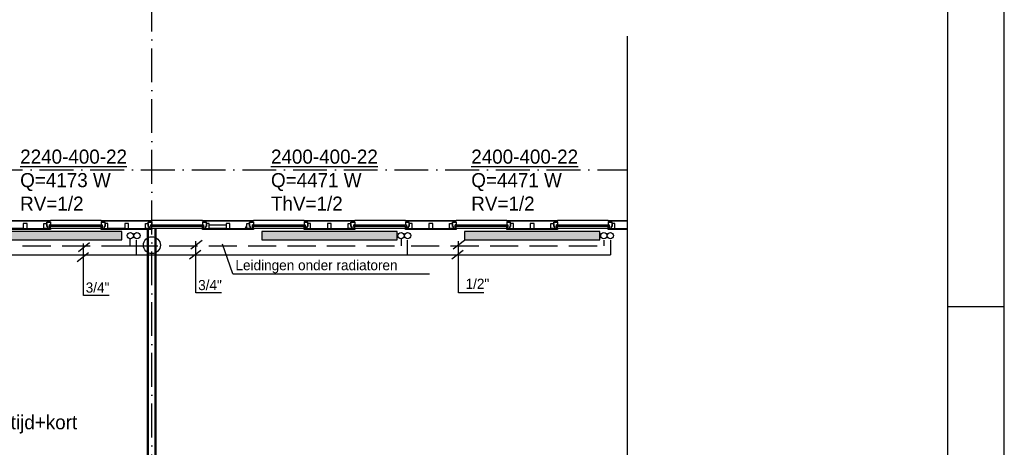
# Model space of a CAD drawing. Extents: x -39327 to 109237, y 358172 to 442272.
# Tile 91 of 96: x 91761 to 109237, y 415074 to 422657. Entities that reach past the tile are written whole.
import ezdxf

# ---------------------------------------------------------------- set-up
doc = ezdxf.new("R2010")
doc.units = 0
doc.header["$LTSCALE"] = 100
for name, pattern in [('2322107', [2000, 1000, 1000]), ('2322108', [7, 5, -2]), ('DASHDOT', [9, 6, -1.5, 0, -1.5])]:
    doc.linetypes.add(name, pattern=pattern)
doc.layers.get('0').update_dxf_attribs({"linetype": 'CONTINUOUS'})
for name, color, linetype in [('00KAD025', 2, 'CONTINUOUS'), ('00KAD070', 5, 'CONTINUOUS'), ('AL$7----_STRAMIEN', 1, 'DASHDOT'), ('AL21K---_ISOLATIE', 1, 'CONTINUOUS'), ('AL22----_BINNENWAND', 7, 'CONTINUOUS'), ('AL28----_KONSTRUKTIE', 3, 'CONTINUOUS'), ('AL31----_BUITENKOZ', 7, 'CONTINUOUS'), ('ALXOU---_GLAS', 7, 'CONTINUOUS'), ('BOUW', 8, 'CONTINUOUS'), ('WI561---', 1, 'CONTINUOUS'), ('WL$1----', 4, 'CONTINUOUS'), ('WL561---', 4, 'CONTINUOUS'), ('WL561---_AANVOER', 4, 'CONTINUOUS'), ('WL561---_RETOUR', 4, 'CONTINUOUS'), ('WL570---', 3, 'CONTINUOUS'), ('WM521---', 1, 'CONTINUOUS')]:
    doc.layers.add(name, color=color, linetype=linetype)
doc.styles.add('BURO-018', font='BUROFONT.shx', dxfattribs={"height": 180})
doc.styles.add('BURO-025', font='BUROFONT.shx', dxfattribs={"height": 250})

# ---------------------------------------------------------------- blocks, each defined once
blk = doc.blocks.new('2322401')
at = {"color": 0, "linetype": 'CONTINUOUS'}
for p, q in [((-0.5, 0.5, 1), (-0.5, 0.5)), ((-0.5, 0.5, 1), (-0.5, -0.5, 1)), ((0.5, 0.5, 1), (-0.5, 0.5, 1)), ((0.5, 0.5), (-0.5, 0.5)), ((-0.5, 0.5), (-0.5, -0.5)), ((0.5, 0.5, 1), (0.5, 0.5)), ((0.5, -0.5, 1), (0.5, 0.5, 1)), ((0.5, -0.5), (0.5, 0.5)), ((-0.5, -0.5, 1), (-0.5, -0.5)), ((-0.5, -0.5, 1), (0.5, -0.5, 1)), ((-0.5, -0.5), (0.5, -0.5)), ((0.5, -0.5, 1), (0.5, -0.5))]:
    blk.add_line(p, q, dxfattribs=at)
blk = doc.blocks.new('CVHATCH1')
at = {"color": 0, "linetype": 'CONTINUOUS'}
blk.add_solid([(-0.5, -0.5), (0.5, -0.5), (-0.5, 0.5), (0.5, 0.5)], dxfattribs=at)
blk = doc.blocks.new('CVRINFO2')
at = {"color": 0, "linetype": 'CONTINUOUS', "style": 'BURO-025'}
for tag, p in [('CV_TEXT125', (0, 0)), ('CV_TEXT225', (0, -4.17)), ('CV_TEXT325', (0, -8.33)), ('CV_TEXT425', (0, -12.5))]:
    blk.add_attdef(tag, p, '', height=2.5, dxfattribs=at)

msp = doc.modelspace()

# ---------------------------------------------------------------- linework, layer by layer
at = {"layer": '00KAD025', "linetype": 'CONTINUOUS'}
for p, q in [((109237.4, 358171.9), (109237.4, 442271.9)), ((108237.4, 417571.9), (109237.4, 417571.9))]:
    msp.add_line(p, q, dxfattribs=at)
at = {"layer": '00KAD070', "linetype": 'CONTINUOUS'}
msp.add_line((108237.4, 359171.9), (108237.4, 441271.9), dxfattribs=at)
at = {"layer": 'AL$7----_STRAMIEN', "color": 1}
for p, q in [((94108, 402646.7), (94108, 423182.2)), ((30906.1, 419992.8), (102551.4, 419992.8))]:
    msp.add_line(p, q, dxfattribs=at)
at = {"layer": 'AL21K---_ISOLATIE', "color": 8, "linetype": 'CONTINUOUS'}
for p, q in [((95424.3, 419012.8), (95124.8, 419012.8)), ((95424.3, 418952.8), (95124.8, 418952.8)), ((95424.5, 418952.8), (95125, 418952.8)), ((95491.3, 418952.8), (95790.8, 418952.8)), ((95491.5, 418952.8), (95791, 418952.8)), ((95760.9, 418952.8), (95790.8, 419012.8))]:
    msp.add_line(p, q, dxfattribs=at)
at = {"layer": 'AL22----_BINNENWAND', "color": 8, "linetype": 'CONTINUOUS'}
for p, q in [((102551.4, 404750.8), (102551.4, 422366)), ((94045, 408062.8), (94045, 418939.8)), ((94165, 408062.8), (94165, 418939.8))]:
    msp.add_line(p, q, dxfattribs=at)
at = {"layer": 'AL22----_BINNENWAND', "color": 8}
for p, q in [((91408, 419093.8), (92308, 419093.8)), ((92308, 419093.8), (92308, 419081.8)), ((92308, 419081.8), (91408, 419081.8)), ((91408, 418952.8), (92308, 418952.8)), ((92308, 418937.8), (91408, 418937.8)), ((91824.5, 418952.8), (91525, 418952.8)), ((91891.5, 419042.8), (91824.5, 419042.8)), ((91824.5, 419042.8), (91824.5, 418952.8)), ((91824.5, 418952.8), (91891.5, 418952.8)), ((91891.5, 418952.8), (91891.5, 419042.8)), ((91891.5, 418952.8), (92191, 418952.8)), ((92191, 418952.8), (92191, 419042.8)), ((92191, 419042.8), (92241, 419042.8)), ((92258, 418952.8), (92191, 418952.8)), ((92241, 419042.8), (92241, 418987.8)), ((92241, 418987.8), (92258, 418987.8)), ((92258, 418987.8), (92258, 418952.8)), ((92308, 418952.8), (92308, 418937.8)), ((94030, 408062.8), (94030, 418939.8)), ((94180, 418939.8), (94180, 408062.8)), ((95007.8, 418939.8), (95157.8, 418939.8)), ((95008, 418939.8), (95158, 418939.8))]:
    msp.add_line(p, q, dxfattribs=at)
for points in [[(93208, 419093.8), (92308, 419093.8)], [(93208, 419093.8), (92308, 419093.8)], [(93208, 418952.8), (92308, 418952.8)], [(93208, 418952.8), (92308, 418952.8)], [(93624.5, 418952.8), (93325, 418952.8)], [(93624.5, 418952.8), (93325, 418952.8)], [(93691.5, 418952.8), (93991, 418952.8)], [(93691.5, 418952.8), (93991, 418952.8)]]:
    msp.add_lwpolyline(points, dxfattribs=at)
for points in [[(94108, 419093.8), (94108, 419081.8), (93208, 419081.8), (93208, 419093.8)], [(94108, 419093.8), (94108, 419081.8), (93208, 419081.8), (93208, 419093.8)], [(92291, 418952.8), (92258, 418952.8), (92258, 418987.8), (92241, 418987.8), (92241, 419066.8), (92308, 419066.8), (92308, 419021.8), (92291, 419021.8)], [(92291, 418952.8), (92258, 418952.8), (92258, 418987.8), (92241, 418987.8), (92241, 419066.8), (92308, 419066.8), (92308, 419021.8), (92291, 419021.8)], [(92255, 419066.8), (92255, 419081.8), (92298, 419081.8), (92298, 419066.8)], [(92255, 419066.8), (92255, 419081.8), (92298, 419081.8), (92298, 419066.8)], [(93225, 419021.8), (93225, 418991.8), (92291, 418991.8), (92291, 419021.8)], [(93225, 419021.8), (93225, 418991.8), (92291, 418991.8), (92291, 419021.8)], [(92291, 418991.8), (92291, 418952.8), (92308, 418952.8), (92308, 418991.8)], [(92291, 418991.8), (92291, 418952.8), (92308, 418952.8), (92308, 418991.8)], [(93225, 418952.8), (93258, 418952.8), (93258, 418987.8), (93275, 418987.8), (93275, 419066.8), (93208, 419066.8), (93208, 419021.8), (93225, 419021.8)], [(93225, 418952.8), (93258, 418952.8), (93258, 418987.8), (93275, 418987.8), (93275, 419066.8), (93208, 419066.8), (93208, 419021.8), (93225, 419021.8)], [(93225, 418991.8), (93225, 418952.8), (93208, 418952.8), (93208, 418991.8)], [(93225, 418991.8), (93225, 418952.8), (93208, 418952.8), (93208, 418991.8)], [(94108, 418952.8), (94108, 418937.8), (93208, 418937.8), (93208, 418952.8)], [(94108, 418952.8), (94108, 418937.8), (93208, 418937.8), (93208, 418952.8)], [(93261, 419066.8), (93261, 419081.8), (93218, 419081.8), (93218, 419066.8)], [(93261, 419066.8), (93261, 419081.8), (93218, 419081.8), (93218, 419066.8)], [(93325, 418952.8), (93325, 419042.8), (93275, 419042.8), (93275, 418987.8), (93258, 418987.8), (93258, 418952.8)], [(93325, 418952.8), (93325, 419042.8), (93275, 419042.8), (93275, 418987.8), (93258, 418987.8), (93258, 418952.8)], [(93691.5, 418952.8), (93691.5, 419042.8), (93624.5, 419042.8), (93624.5, 418952.8)], [(93691.5, 418952.8), (93691.5, 419042.8), (93624.5, 419042.8), (93624.5, 418952.8)], [(93991, 418952.8), (93991, 419042.8), (94041, 419042.8), (94041, 418987.8), (94058, 418987.8), (94058, 418952.8)], [(93991, 418952.8), (93991, 419042.8), (94041, 419042.8), (94041, 418987.8), (94058, 418987.8), (94058, 418952.8)], [(94091, 418952.8), (94058, 418952.8), (94058, 418987.8), (94041, 418987.8), (94041, 419066.8), (94108, 419066.8), (94108, 419021.8), (94091, 419021.8)], [(94055, 419066.8), (94055, 419081.8), (94098, 419081.8), (94098, 419066.8)], [(94091, 418991.8), (94091, 418952.8), (94108, 418952.8), (94108, 418991.8)]]:
    msp.add_lwpolyline(points, close=True, dxfattribs=at)
msp.add_circle((94108, 418657.8), 150, dxfattribs=at)
at = {"layer": 'AL28----_KONSTRUKTIE', "color": 8}
msp.add_circle((94107.8, 418657.8), 150, dxfattribs=at)
at = {"layer": 'AL31----_BUITENKOZ', "color": 8}
for p, q in [((95007.8, 419093.8), (94107.8, 419093.8)), ((95007.8, 419081.8), (95007.8, 419093.8)), ((95007.8, 419093.8), (95907.8, 419093.8)), ((95008, 419081.8), (95008, 419093.8)), ((95008, 419093.8), (95908, 419093.8)), ((96807.8, 419093.8), (95907.8, 419093.8)), ((95907.8, 419093.8), (95907.8, 419081.8)), ((96808, 419093.8), (95908, 419093.8)), ((95908, 419093.8), (95908, 419081.8)), ((96807.8, 419093.8), (97707.8, 419093.8)), ((96807.8, 419081.8), (96807.8, 419093.8)), ((98611.4, 419093.8), (97707.8, 419093.8)), ((97707.8, 419093.8), (97707.8, 419081.8)), ((98219.7, 419093.8), (97708, 419093.8)), ((98607.8, 419093.8), (99507.8, 419093.8)), ((98607.8, 419081.8), (98607.8, 419093.8)), ((99507.8, 419093.8), (99507.8, 419081.8)), ((100407.8, 419093.8), (99507.8, 419093.8)), ((100407.8, 419093.8), (101307.8, 419093.8)), ((100407.8, 419081.8), (100407.8, 419093.8)), ((101307.8, 419093.8), (101307.8, 419081.8)), ((102207.8, 419093.8), (101307.8, 419093.8)), ((102207.8, 419081.8), (102207.8, 419093.8)), ((102207.8, 419093.8), (102551.4, 419093.8)), ((95007.8, 418952.8), (94107.8, 418952.8)), ((95907.8, 419081.8), (95007.8, 419081.8)), ((95007.8, 419066.8), (95007.8, 419021.8)), ((95074.8, 419066.8), (95007.8, 419066.8)), ((95007.8, 419021.8), (95024.8, 419021.8)), ((95007.8, 418991.8), (95024.8, 418991.8)), ((95007.8, 418952.8), (95007.8, 418991.8)), ((95024.8, 418952.8), (95007.8, 418952.8)), ((95007.8, 418937.8), (95007.8, 418952.8)), ((95007.8, 418952.8), (95907.8, 418952.8)), ((95907.8, 418937.8), (95007.8, 418937.8)), ((95908, 419081.8), (95008, 419081.8)), ((95008, 418937.8), (95008, 418952.8)), ((95008, 418952.8), (95908, 418952.8)), ((95908, 418937.8), (95008, 418937.8)), ((95017.8, 419081.8), (95017.8, 419066.8)), ((95060.8, 419081.8), (95017.8, 419081.8)), ((95017.8, 419066.8), (95060.8, 419066.8)), ((95024.8, 419021.8), (95024.8, 418952.8)), ((95024.8, 418991.8), (95024.8, 418952.8)), ((95024.8, 418952.8), (95057.8, 418952.8)), ((95057.8, 418987.8), (95074.8, 418987.8)), ((95057.8, 418952.8), (95057.8, 418987.8)), ((95057.8, 418987.8), (95057.8, 418952.8)), ((95074.8, 418987.8), (95057.8, 418987.8)), ((95057.8, 418952.8), (95124.8, 418952.8)), ((95075, 418987.8), (95058, 418987.8)), ((95058, 418987.8), (95058, 418952.8)), ((95058, 418952.8), (95125, 418952.8)), ((95060.8, 419066.8), (95060.8, 419081.8)), ((95074.8, 418987.8), (95074.8, 419066.8)), ((95074.8, 419042.8), (95074.8, 418987.8)), ((95124.8, 419042.8), (95074.8, 419042.8)), ((95125, 419042.8), (95075, 419042.8)), ((95075, 419042.8), (95075, 418987.8)), ((95124.8, 418952.8), (95124.8, 419042.8)), ((95125, 418952.8), (95125, 419042.8)), ((95424.3, 419042.8), (95424.3, 418952.8)), ((95491.3, 419042.8), (95424.3, 419042.8)), ((95424.3, 418952.8), (95491.3, 418952.8)), ((95491.5, 419042.8), (95424.5, 419042.8)), ((95424.5, 419042.8), (95424.5, 418952.8)), ((95424.5, 418952.8), (95491.5, 418952.8)), ((95491.3, 418952.8), (95491.3, 419042.8)), ((95491.5, 418952.8), (95491.5, 419042.8)), ((95790.8, 419042.8), (95840.8, 419042.8)), ((95790.8, 418952.8), (95790.8, 419042.8)), ((95857.8, 418952.8), (95790.8, 418952.8)), ((95791, 418952.8), (95791, 419042.8)), ((95791, 419042.8), (95841, 419042.8)), ((95858, 418952.8), (95791, 418952.8)), ((95840.8, 419066.8), (95907.8, 419066.8)), ((95840.8, 418987.8), (95840.8, 419066.8)), ((95840.8, 419042.8), (95840.8, 418987.8)), ((95857.8, 418987.8), (95840.8, 418987.8)), ((95840.8, 418987.8), (95857.8, 418987.8)), ((95841, 418987.8), (95841, 419066.8)), ((95841, 419066.8), (95908, 419066.8)), ((95841, 419042.8), (95841, 418987.8)), ((95841, 418987.8), (95858, 418987.8)), ((95858, 418987.8), (95841, 418987.8)), ((95854.8, 419081.8), (95897.8, 419081.8)), ((95854.8, 419066.8), (95854.8, 419081.8)), ((95897.8, 419066.8), (95854.8, 419066.8)), ((95855, 419066.8), (95855, 419081.8)), ((95855, 419081.8), (95898, 419081.8)), ((95898, 419066.8), (95855, 419066.8)), ((95857.8, 418952.8), (95857.8, 418987.8)), ((95857.8, 418987.8), (95857.8, 418952.8)), ((95890.8, 418952.8), (95857.8, 418952.8)), ((95858, 418987.8), (95858, 418952.8)), ((95858, 418952.8), (95858, 418987.8)), ((95891, 418952.8), (95858, 418952.8)), ((95890.8, 419021.8), (95890.8, 418952.8)), ((95907.8, 419021.8), (95890.8, 419021.8)), ((95907.8, 418991.8), (95890.8, 418991.8)), ((95890.8, 418991.8), (95890.8, 418952.8)), ((95890.8, 418952.8), (95907.8, 418952.8)), ((95908, 419021.8), (95891, 419021.8)), ((95891, 419021.8), (95891, 418952.8)), ((95891, 418991.8), (95891, 418952.8)), ((95908, 418991.8), (95891, 418991.8)), ((95891, 418952.8), (95908, 418952.8)), ((95897.8, 419081.8), (95897.8, 419066.8)), ((95898, 419081.8), (95898, 419066.8)), ((95907.8, 419066.8), (95907.8, 419021.8)), ((95907.8, 418952.8), (95907.8, 418991.8)), ((96807.8, 418952.8), (95907.8, 418952.8)), ((95907.8, 418952.8), (95907.8, 418937.8)), ((95908, 419066.8), (95908, 419021.8)), ((95908, 418952.8), (95908, 418991.8)), ((96808, 418952.8), (95908, 418952.8)), ((95908, 418952.8), (95908, 418937.8)), ((97707.8, 419081.8), (96807.8, 419081.8)), ((96807.8, 419066.8), (96807.8, 419021.8)), ((96874.8, 419066.8), (96807.8, 419066.8)), ((96807.8, 419021.8), (96824.8, 419021.8)), ((96807.8, 418991.8), (96824.8, 418991.8)), ((96807.8, 418952.8), (96807.8, 418991.8)), ((96824.8, 418952.8), (96807.8, 418952.8)), ((96807.8, 418952.8), (97707.8, 418952.8)), ((96807.8, 418937.8), (96807.8, 418952.8)), ((97707.8, 418937.8), (96807.8, 418937.8)), ((96817.8, 419081.8), (96817.8, 419066.8)), ((96860.8, 419081.8), (96817.8, 419081.8)), ((96817.8, 419066.8), (96860.8, 419066.8)), ((96824.8, 419021.8), (96824.8, 418952.8)), ((96824.8, 418991.8), (96824.8, 418952.8)), ((96824.8, 418952.8), (96857.8, 418952.8)), ((96857.8, 418987.8), (96874.8, 418987.8)), ((96857.8, 418952.8), (96857.8, 418987.8)), ((96857.8, 418987.8), (96857.8, 418952.8)), ((96874.8, 418987.8), (96857.8, 418987.8)), ((96857.8, 418952.8), (96924.8, 418952.8)), ((96860.8, 419066.8), (96860.8, 419081.8)), ((96874.8, 418987.8), (96874.8, 419066.8)), ((96874.8, 419042.8), (96874.8, 418987.8)), ((96924.8, 419042.8), (96874.8, 419042.8)), ((96924.8, 418952.8), (96924.8, 419042.8)), ((97224.3, 419042.8), (97224.3, 418952.8)), ((97291.3, 419042.8), (97224.3, 419042.8)), ((97224.3, 418952.8), (97291.3, 418952.8)), ((97291.3, 418952.8), (97291.3, 419042.8)), ((97590.8, 419042.8), (97640.8, 419042.8)), ((97590.8, 418952.8), (97590.8, 419042.8)), ((97657.8, 418952.8), (97590.8, 418952.8)), ((97640.8, 419066.8), (97707.8, 419066.8)), ((97640.8, 418987.8), (97640.8, 419066.8)), ((97640.8, 419042.8), (97640.8, 418987.8)), ((97657.8, 418987.8), (97640.8, 418987.8)), ((97640.8, 418987.8), (97657.8, 418987.8)), ((97654.8, 419081.8), (97697.8, 419081.8)), ((97654.8, 419066.8), (97654.8, 419081.8)), ((97697.8, 419066.8), (97654.8, 419066.8)), ((97657.8, 418952.8), (97657.8, 418987.8)), ((97657.8, 418987.8), (97657.8, 418952.8)), ((97690.8, 418952.8), (97657.8, 418952.8)), ((97690.8, 419021.8), (97690.8, 418952.8)), ((97707.8, 419021.8), (97690.8, 419021.8)), ((97707.8, 418991.8), (97690.8, 418991.8)), ((97690.8, 418991.8), (97690.8, 418952.8)), ((97690.8, 418952.8), (97707.8, 418952.8)), ((97697.8, 419081.8), (97697.8, 419066.8)), ((97707.8, 419066.8), (97707.8, 419021.8)), ((97707.8, 418952.8), (97707.8, 418991.8)), ((98613, 418952.8), (97707.8, 418952.8)), ((97707.8, 418952.8), (97707.8, 418937.8)), ((98219.7, 418952.8), (97708, 418952.8)), ((99507.8, 419081.8), (98607.8, 419081.8)), ((98607.8, 419066.8), (98607.8, 419021.8)), ((98674.8, 419066.8), (98607.8, 419066.8)), ((98607.8, 419021.8), (98624.8, 419021.8)), ((98607.8, 418991.8), (98624.8, 418991.8)), ((98607.8, 418952.8), (98607.8, 418991.8)), ((98607.8, 418952.8), (99507.8, 418952.8)), ((98607.8, 418937.8), (98607.8, 418952.8)), ((98624.8, 418952.8), (98607.8, 418952.8)), ((99507.8, 418937.8), (98607.8, 418937.8)), ((98617.8, 419081.8), (98617.8, 419066.8)), ((98660.8, 419081.8), (98617.8, 419081.8)), ((98617.8, 419066.8), (98660.8, 419066.8)), ((98624.8, 419021.8), (98624.8, 418952.8)), ((98624.8, 418991.8), (98624.8, 418952.8)), ((98624.8, 418952.8), (98657.8, 418952.8)), ((98657.8, 418987.8), (98657.8, 418952.8)), ((98674.8, 418987.8), (98657.8, 418987.8)), ((98657.8, 418987.8), (98674.8, 418987.8)), ((98657.8, 418952.8), (98657.8, 418987.8)), ((98657.8, 418952.8), (98724.8, 418952.8)), ((98660.8, 419066.8), (98660.8, 419081.8)), ((98674.8, 418987.8), (98674.8, 419066.8)), ((98674.8, 419042.8), (98674.8, 418987.8)), ((98724.8, 419042.8), (98674.8, 419042.8)), ((98724.8, 418952.8), (98724.8, 419042.8)), ((99024.3, 419042.8), (99024.3, 418952.8)), ((99091.3, 419042.8), (99024.3, 419042.8)), ((99024.3, 418952.8), (99091.3, 418952.8)), ((99091.3, 418952.8), (99091.3, 419042.8)), ((99390.8, 419042.8), (99440.8, 419042.8)), ((99390.8, 418952.8), (99390.8, 419042.8)), ((99457.8, 418952.8), (99390.8, 418952.8)), ((99440.8, 419066.8), (99507.8, 419066.8)), ((99440.8, 418987.8), (99440.8, 419066.8)), ((99440.8, 419042.8), (99440.8, 418987.8)), ((99440.8, 418987.8), (99457.8, 418987.8)), ((99457.8, 418987.8), (99440.8, 418987.8)), ((99454.8, 419081.8), (99497.8, 419081.8)), ((99454.8, 419066.8), (99454.8, 419081.8)), ((99497.8, 419066.8), (99454.8, 419066.8)), ((99457.8, 418987.8), (99457.8, 418952.8)), ((99457.8, 418952.8), (99457.8, 418987.8)), ((99490.8, 418952.8), (99457.8, 418952.8)), ((99490.8, 419021.8), (99490.8, 418952.8)), ((99507.8, 419021.8), (99490.8, 419021.8)), ((99507.8, 418991.8), (99490.8, 418991.8)), ((99490.8, 418991.8), (99490.8, 418952.8)), ((99490.8, 418952.8), (99507.8, 418952.8)), ((99497.8, 419081.8), (99497.8, 419066.8)), ((99507.8, 419066.8), (99507.8, 419021.8)), ((99507.8, 418952.8), (99507.8, 418991.8)), ((99507.8, 418952.8), (99507.8, 418937.8)), ((100407.8, 418952.8), (99507.8, 418952.8)), ((101307.8, 419081.8), (100407.8, 419081.8)), ((100407.8, 419066.8), (100407.8, 419021.8)), ((100474.8, 419066.8), (100407.8, 419066.8)), ((100407.8, 419021.8), (100424.8, 419021.8)), ((100407.8, 418991.8), (100424.8, 418991.8)), ((100407.8, 418952.8), (100407.8, 418991.8)), ((100407.8, 418952.8), (101307.8, 418952.8)), ((100424.8, 418952.8), (100407.8, 418952.8)), ((100407.8, 418937.8), (100407.8, 418952.8)), ((101307.8, 418937.8), (100407.8, 418937.8)), ((100417.8, 419081.8), (100417.8, 419066.8)), ((100460.8, 419081.8), (100417.8, 419081.8)), ((100417.8, 419066.8), (100460.8, 419066.8)), ((100424.8, 419021.8), (100424.8, 418952.8)), ((100424.8, 418991.8), (100424.8, 418952.8)), ((100424.8, 418952.8), (100457.8, 418952.8)), ((100457.8, 418987.8), (100457.8, 418952.8)), ((100474.8, 418987.8), (100457.8, 418987.8)), ((100457.8, 418987.8), (100474.8, 418987.8)), ((100457.8, 418952.8), (100457.8, 418987.8)), ((100457.8, 418952.8), (100524.8, 418952.8)), ((100460.8, 419066.8), (100460.8, 419081.8)), ((100474.8, 418987.8), (100474.8, 419066.8)), ((100474.8, 419042.8), (100474.8, 418987.8)), ((100524.8, 419042.8), (100474.8, 419042.8)), ((100524.8, 418952.8), (100524.8, 419042.8)), ((100824.3, 419042.8), (100824.3, 418952.8)), ((100891.3, 419042.8), (100824.3, 419042.8)), ((100891.3, 418952.8), (100891.3, 419042.8)), ((101190.8, 419042.8), (101240.8, 419042.8)), ((101190.8, 418952.8), (101190.8, 419042.8)), ((101257.8, 418952.8), (101190.8, 418952.8)), ((101240.8, 419066.8), (101307.8, 419066.8)), ((101240.8, 418987.8), (101240.8, 419066.8)), ((101240.8, 419042.8), (101240.8, 418987.8)), ((101240.8, 418987.8), (101257.8, 418987.8)), ((101257.8, 418987.8), (101240.8, 418987.8)), ((101254.8, 419081.8), (101297.8, 419081.8)), ((101254.8, 419066.8), (101254.8, 419081.8)), ((101297.8, 419066.8), (101254.8, 419066.8)), ((101257.8, 418987.8), (101257.8, 418952.8)), ((101257.8, 418952.8), (101257.8, 418987.8)), ((101290.8, 418952.8), (101257.8, 418952.8)), ((101290.8, 419021.8), (101290.8, 418952.8)), ((101307.8, 419021.8), (101290.8, 419021.8)), ((101307.8, 418991.8), (101290.8, 418991.8)), ((101290.8, 418991.8), (101290.8, 418952.8)), ((101290.8, 418952.8), (101307.8, 418952.8)), ((101297.8, 419081.8), (101297.8, 419066.8)), ((101307.8, 419066.8), (101307.8, 419021.8)), ((101307.8, 418952.8), (101307.8, 418991.8)), ((101307.8, 418952.8), (101307.8, 418937.8)), ((102207.8, 418952.8), (101307.8, 418952.8)), ((102551.4, 419081.8), (102207.8, 419081.8)), ((102274.8, 419066.8), (102207.8, 419066.8)), ((102207.8, 419066.8), (102207.8, 419021.8)), ((102207.8, 419021.8), (102224.8, 419021.8)), ((102207.8, 418952.8), (102207.8, 418991.8)), ((102207.8, 418991.8), (102224.8, 418991.8)), ((102207.8, 418937.8), (102207.8, 418952.8)), ((102224.8, 418952.8), (102207.8, 418952.8)), ((102207.8, 418952.8), (102551.4, 418952.8)), ((102551.4, 418937.8), (102207.8, 418937.8)), ((102260.8, 419081.8), (102217.8, 419081.8)), ((102217.8, 419081.8), (102217.8, 419066.8)), ((102217.8, 419066.8), (102260.8, 419066.8)), ((102224.8, 419021.8), (102224.8, 418952.8)), ((102224.8, 418991.8), (102224.8, 418952.8)), ((102224.8, 418952.8), (102257.8, 418952.8)), ((102257.8, 418952.8), (102257.8, 418987.8)), ((102257.8, 418987.8), (102274.8, 418987.8)), ((102274.8, 418987.8), (102257.8, 418987.8)), ((102257.8, 418987.8), (102257.8, 418952.8)), ((102257.8, 418952.8), (102324.8, 418952.8)), ((102260.8, 419066.8), (102260.8, 419081.8)), ((102274.8, 418987.8), (102274.8, 419066.8)), ((102324.8, 419042.8), (102274.8, 419042.8)), ((102274.8, 419042.8), (102274.8, 418987.8)), ((102324.8, 418952.8), (102324.8, 419042.8))]:
    msp.add_line(p, q, dxfattribs=at)
for points in [[(95008, 419093.8), (94108, 419093.8)], [(95008, 418952.8), (94108, 418952.8)]]:
    msp.add_lwpolyline(points, dxfattribs=at)
for points in [[(97708, 419093.8), (97708, 419081.8), (96808, 419081.8), (96808, 419093.8)], [(95025, 418952.8), (95058, 418952.8), (95058, 418987.8), (95075, 418987.8), (95075, 419066.8), (95008, 419066.8), (95008, 419021.8), (95025, 419021.8)], [(95025, 418991.8), (95025, 418952.8), (95008, 418952.8), (95008, 418991.8)], [(95061, 419066.8), (95061, 419081.8), (95018, 419081.8), (95018, 419066.8)], [(96825, 418952.8), (96858, 418952.8), (96858, 418987.8), (96875, 418987.8), (96875, 419066.8), (96808, 419066.8), (96808, 419021.8), (96825, 419021.8)], [(96825, 418991.8), (96825, 418952.8), (96808, 418952.8), (96808, 418991.8)], [(97708, 418952.8), (97708, 418937.8), (96808, 418937.8), (96808, 418952.8)], [(96861, 419066.8), (96861, 419081.8), (96818, 419081.8), (96818, 419066.8)], [(96925, 418952.8), (96925, 419042.8), (96875, 419042.8), (96875, 418987.8), (96858, 418987.8), (96858, 418952.8)], [(97291.5, 418952.8), (97291.5, 419042.8), (97224.5, 419042.8), (97224.5, 418952.8)], [(97591, 418952.8), (97591, 419042.8), (97641, 419042.8), (97641, 418987.8), (97658, 418987.8), (97658, 418952.8)], [(97691, 418952.8), (97658, 418952.8), (97658, 418987.8), (97641, 418987.8), (97641, 419066.8), (97708, 419066.8), (97708, 419021.8), (97691, 419021.8)], [(97655, 419066.8), (97655, 419081.8), (97698, 419081.8), (97698, 419066.8)], [(97691, 418991.8), (97691, 418952.8), (97708, 418952.8), (97708, 418991.8)]]:
    msp.add_lwpolyline(points, close=True, dxfattribs=at)
at = {"layer": 'ALXOU---_GLAS', "color": 8}
for p, q in [((94090.8, 419021.8), (95024.8, 419021.8)), ((94090.8, 418991.8), (94090.8, 419021.8)), ((95024.8, 418991.8), (94090.8, 418991.8)), ((95024.8, 419021.8), (95024.8, 418991.8)), ((95890.8, 419021.8), (96824.8, 419021.8)), ((95890.8, 418991.8), (95890.8, 419021.8)), ((96824.8, 418991.8), (95890.8, 418991.8)), ((95891, 418991.8), (95891, 419021.8)), ((95891, 419021.8), (96825, 419021.8)), ((96825, 418991.8), (95891, 418991.8)), ((96824.8, 419021.8), (96824.8, 418991.8)), ((96825, 419021.8), (96825, 418991.8)), ((97690.8, 419021.8), (98613, 419021.8)), ((97690.8, 418991.8), (97690.8, 419021.8)), ((98611.4, 418991.8), (97690.8, 418991.8)), ((97691, 418991.8), (97691, 419021.8)), ((97691, 419021.8), (98219.7, 419021.8)), ((98219.7, 418991.8), (97691, 418991.8)), ((98624.8, 419021.8), (98624.8, 418991.8)), ((99490.8, 419021.8), (100424.8, 419021.8)), ((99490.8, 418991.8), (99490.8, 419021.8)), ((100424.8, 418991.8), (99490.8, 418991.8)), ((100424.8, 419021.8), (100424.8, 418991.8)), ((101290.8, 418991.8), (101290.8, 419021.8)), ((101290.8, 419021.8), (102224.8, 419021.8)), ((102224.8, 418991.8), (101290.8, 418991.8)), ((102224.8, 419021.8), (102224.8, 418991.8))]:
    msp.add_line(p, q, dxfattribs=at)
msp.add_lwpolyline([(95025, 419021.8), (95025, 418991.8), (94091, 418991.8), (94091, 419021.8)], close=True, dxfattribs=at)
at = {"layer": 'WL$1----', "color": 1}
for q in [(95362.9, 418674.7), (99034.4, 418152)]:
    msp.add_line((95544.8, 418152), q, dxfattribs=at)
at = {"layer": 'WL561---', "color": 2}
for centre in [(93725.6, 418827), (93841.9, 418828.7), (98529.2, 418827), (98645.5, 418828.7), (102129, 418827), (102245.4, 418828.7)]:
    msp.add_circle(centre, 55.7, dxfattribs=at)
at = {"layer": 'WL561---_AANVOER', "linetype": '2322107'}
for p, q in [((93715.1, 418773.1), (93715.1, 418646)), ((93826.1, 418746.2), (93826.1, 418487.1)), ((98528.9, 418773.1), (98528.9, 418646)), ((98639.8, 418746.2), (98639.8, 418487.1)), ((102129.9, 418746.2), (102129.9, 418646)), ((102246.6, 418746.2), (102246.6, 418487.1)), ((88393.7, 418487.1), (102246.6, 418487.1))]:
    msp.add_line(p, q, dxfattribs=at)
at = {"layer": 'WL561---_RETOUR', "linetype": '2322108'}
for p, q in [((91112.7, 418646), (93715.1, 418646)), ((93715.1, 418646), (98581.7, 418646)), ((98709, 418646), (102129.9, 418646))]:
    msp.add_line(p, q, dxfattribs=at)
at = {"layer": 'WL570---', "color": 1}
for p, q in [((92892.9, 417767.2), (92892.9, 418687)), ((94889, 417811.6), (94889, 418731.3)), ((99546.5, 417811.6), (99546.5, 418731.3)), ((93348, 417767.2), (92892.9, 417767.2)), ((95344.1, 417811.6), (94889, 417811.6)), ((100001.7, 417811.6), (99546.5, 417811.6))]:
    msp.add_line(p, q, dxfattribs=at)
at = {"layer": 'WM521---', "color": 1}
for p, q in [((94798, 418593.2), (94997.7, 418748.4)), ((99455.6, 418593.2), (99655.2, 418748.4)), ((92801.9, 418548.9), (93001.6, 418704.1)), ((94775.9, 418415.9), (94975.5, 418571.1)), ((99433.4, 418415.9), (99633, 418571.1)), ((92779.8, 418371.6), (92979.4, 418526.7))]:
    msp.add_line(p, q, dxfattribs=at)

# ---------------------------------------------------------------- block references
at = {"layer": 'WI561---'}
ref = msp.add_blockref('CVRINFO2', (91769.3, 420103.5), dxfattribs=dict(at, xscale=100, yscale=100, zscale=100))
ref.add_attrib('CV_TEXT125', '%%u2240-400-22', (91769.3, 420103.5), dxfattribs={"layer": '0', "color": 2, "linetype": 'CONTINUOUS', "height": 250, "style": 'BURO-025'})
ref.add_attrib('CV_TEXT225', 'Q=4173 W', (91769.3, 419686.8), dxfattribs={"layer": '0', "color": 2, "linetype": 'CONTINUOUS', "height": 250, "style": 'BURO-025'})
ref.add_attrib('CV_TEXT325', 'RV=1/2', (91769.3, 419270.1), dxfattribs={"layer": '0', "color": 2, "linetype": 'CONTINUOUS', "height": 250, "style": 'BURO-025'})
ref = msp.add_blockref('CVRINFO2', (96221.1, 420103.5), dxfattribs=dict(at, xscale=100, yscale=100, zscale=100))
ref.add_attrib('CV_TEXT125', '%%u2400-400-22', (96221.1, 420103.5), dxfattribs={"layer": '0', "color": 2, "linetype": 'CONTINUOUS', "height": 250, "style": 'BURO-025'})
ref.add_attrib('CV_TEXT225', 'Q=4471 W', (96221.1, 419686.8), dxfattribs={"layer": '0', "color": 2, "linetype": 'CONTINUOUS', "height": 250, "style": 'BURO-025'})
ref.add_attrib('CV_TEXT325', 'ThV=1/2', (96221.1, 419270.1), dxfattribs={"layer": '0', "color": 2, "linetype": 'CONTINUOUS', "height": 250, "style": 'BURO-025'})
ref = msp.add_blockref('CVRINFO2', (99776.1, 420103.5), dxfattribs=dict(at, xscale=100, yscale=100, zscale=100))
ref.add_attrib('CV_TEXT125', '%%u2400-400-22', (99776.1, 420103.5), dxfattribs={"layer": '0', "color": 2, "linetype": 'CONTINUOUS', "height": 250, "style": 'BURO-025'})
ref.add_attrib('CV_TEXT225', 'Q=4471 W', (99776.1, 419686.8), dxfattribs={"layer": '0', "color": 2, "linetype": 'CONTINUOUS', "height": 250, "style": 'BURO-025'})
ref.add_attrib('CV_TEXT325', 'RV=1/2', (99776.1, 419270.1), dxfattribs={"layer": '0', "color": 2, "linetype": 'CONTINUOUS', "height": 250, "style": 'BURO-025'})
at = {"layer": 'WL561---', "yscale": 150}
for name, p, xscale, zscale in [('2322401', (92454.4, 418828), 2240, 400), ('CVHATCH1', (92454.4, 418828), 2240, 2240), ('2322401', (97258, 418828), 2400, 400), ('CVHATCH1', (97258, 418828), 2400, 2400), ('2322401', (100857.8, 418828), 2400, 400), ('CVHATCH1', (100857.8, 418828), 2400, 2400)]:
    msp.add_blockref(name, p, dxfattribs=dict(at, xscale=xscale, zscale=zscale))

# ---------------------------------------------------------------- texts
at = {"layer": 'BOUW', "style": 'BURO-025'}
msp.add_text('th. elektro deeltijd+kort', height=250, dxfattribs=at).set_placement((89408.3, 415393.1))
at = {"layer": 'WL$1----', "color": 1, "style": 'BURO-018'}
msp.add_text('Leidingen onder radiatoren', height=180, dxfattribs=at).set_placement((95590.2, 418214.3))
at = {"layer": 'WL570---', "color": 1, "style": 'BURO-018'}
for s, p in [('3/4"', (94928.5, 417861)), ('1/2"', (99674.8, 417883.2)), ('3/4"', (92932.4, 417816.7))]:
    msp.add_text(s, height=180, dxfattribs=at).set_placement(p)

doc.saveas('drawing.dxf')
